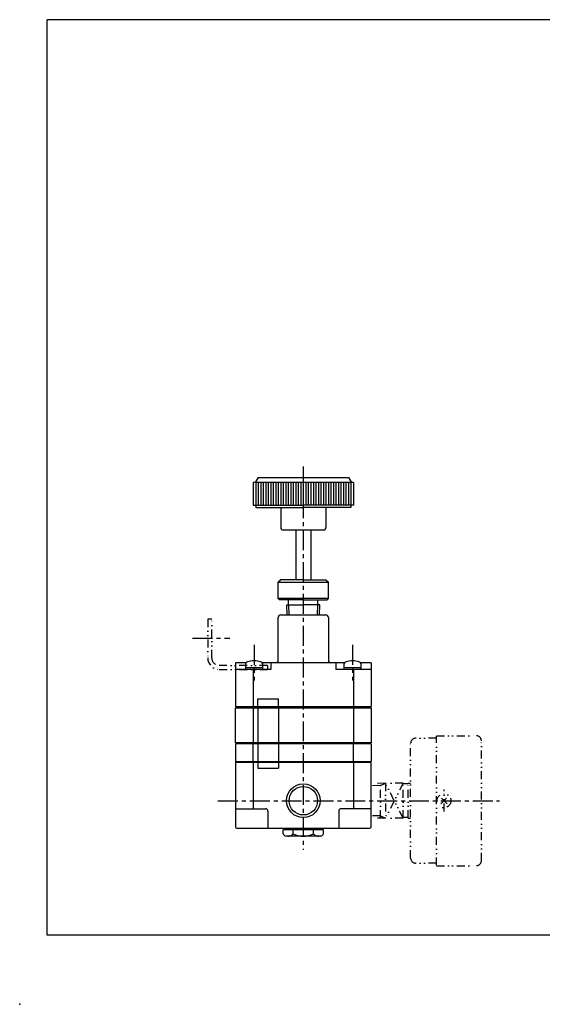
# Model space of a CAD drawing. Header units: millimetres. Extents: x -297 to 286, y -210 to 183.
# Tile 1 of 3: x -297 to -89, y -210 to 183. Entities that reach past the tile are written whole.
import ezdxf

# ---------------------------------------------------------------- set-up
doc = ezdxf.new("R2010")
doc.units = ezdxf.units.MM
doc.header["$LTSCALE"] = 0.25
doc.header["$PDSIZE"] = 1
doc.linetypes.add('CENTER', pattern=[50.8, 31.75, -6.35, 6.35, -6.35])
doc.linetypes.add('DIVIDE', pattern=[31.75, 12.7, -6.35, 0, -6.35, 0, -6.35])
doc.layers.add('ZUWAKU', color=7, linetype='Continuous')

# ---------------------------------------------------------------- blocks, each defined once
blk = doc.blocks.new('DC_GROUP_RR-8-2-BA_1')
at = {"color": 4, "linetype": 'DIVIDE', "lineweight": 25}
for p, q in [((-129.04, -130.07), (-126.56, -127.6)), ((-126.56, -130.07), (-129.04, -127.6))]:
    blk.add_line(p, q, dxfattribs=at)
blk.add_circle((-127.8, -128.84), 2.75, dxfattribs=at)

msp = doc.modelspace()

# ---------------------------------------------------------------- linework, layer by layer
at = {"color": 4, "linetype": 'CENTER', "lineweight": 25}
for p, q in [((-183.9, 4.4), (-183.9, -148.38)), ((-228.03, -63.98), (-213.2, -63.98)), ((-203.52, -66.74), (-203.52, -80.98)), ((-164.28, -66.74), (-164.28, -80.98)), ((-217.93, -128.84), (-105.7, -128.84))]:
    msp.add_line(p, q, dxfattribs=at)
at = {"color": 4, "linetype": 'Continuous', "lineweight": 25}
for p, q in [((-201.9, 0.01), (-203.05, -1.99)), ((-201.9, 0.01), (-165.9, 0.01)), ((-165.9, 0.01), (-164.75, -1.99)), ((-163.9, -1.99), (-203.9, -1.99)), ((-203.9, -1.99), (-203.9, -10.99)), ((-202.9, -1.99), (-202.9, -10.99)), ((-201.9, -1.99), (-201.9, -10.99)), ((-200.9, -1.99), (-200.9, -10.99)), ((-199.9, -1.99), (-199.9, -10.99)), ((-198.9, -1.99), (-198.9, -10.99)), ((-197.9, -1.99), (-197.9, -10.99)), ((-196.9, -1.99), (-196.9, -10.99)), ((-195.9, -1.99), (-195.9, -10.99)), ((-194.9, -1.99), (-194.9, -10.99)), ((-193.9, -1.99), (-193.9, -10.99)), ((-192.9, -1.99), (-192.9, -10.99)), ((-191.9, -1.99), (-191.9, -10.99)), ((-190.9, -1.99), (-190.9, -10.99)), ((-189.9, -1.99), (-189.9, -10.99)), ((-188.9, -1.99), (-188.9, -10.99)), ((-187.9, -1.99), (-187.9, -10.99)), ((-186.9, -1.99), (-186.9, -10.99)), ((-185.9, -1.99), (-185.9, -10.99)), ((-184.9, -1.99), (-184.9, -10.99)), ((-183.9, -1.99), (-183.9, -10.99)), ((-182.9, -1.99), (-182.9, -10.99)), ((-181.9, -1.99), (-181.9, -10.99)), ((-180.9, -1.99), (-180.9, -10.99)), ((-179.9, -1.99), (-179.9, -10.99)), ((-178.9, -1.99), (-178.9, -10.99)), ((-177.9, -1.99), (-177.9, -10.99)), ((-176.9, -1.99), (-176.9, -10.99)), ((-175.9, -1.99), (-175.9, -10.99)), ((-174.9, -1.99), (-174.9, -10.99)), ((-173.9, -1.99), (-173.9, -10.99)), ((-172.9, -1.99), (-172.9, -10.99)), ((-171.9, -1.99), (-171.9, -10.99)), ((-170.9, -1.99), (-170.9, -10.99)), ((-169.9, -1.99), (-169.9, -10.99)), ((-168.9, -1.99), (-168.9, -10.99)), ((-167.9, -1.99), (-167.9, -10.99)), ((-166.9, -1.99), (-166.9, -10.99)), ((-165.9, -1.99), (-165.9, -10.99)), ((-164.9, -1.99), (-164.9, -10.99)), ((-163.9, -1.99), (-163.9, -10.99)), ((-203.9, -10.99), (-183.9, -10.99)), ((-202.9, -10.99), (-202.9, -11.99)), ((-163.9, -10.99), (-183.9, -10.99)), ((-164.9, -10.99), (-164.9, -11.99)), ((-202.9, -11.99), (-183.9, -11.99)), ((-192.9, -11.99), (-192.9, -19.99)), ((-164.9, -11.99), (-183.9, -11.99)), ((-174.9, -11.99), (-174.9, -19.99)), ((-175.9, -20.99), (-191.9, -20.99)), ((-186.9, -20.99), (-186.9, -40.75)), ((-180.9, -20.99), (-180.9, -40.75)), ((-192.9, -40.75), (-193.9, -41.75)), ((-193.9, -48.25), (-193.9, -41.75)), ((-193.9, -41.75), (-173.9, -41.75)), ((-183.9, -40.75), (-192.9, -40.75)), ((-183.9, -40.75), (-174.9, -40.75)), ((-174.9, -40.75), (-173.9, -41.75)), ((-173.9, -48.25), (-173.9, -41.75)), ((-193.4, -48.75), (-193.9, -48.25)), ((-173.9, -48.25), (-193.9, -48.25)), ((-183.9, -48.75), (-193.4, -48.75)), ((-190.5, -50.75), (-183.9, -50.75)), ((-190.37, -54.7), (-190.5, -50.75)), ((-189.75, -50.75), (-189.75, -48.75)), ((-189.75, -50.75), (-189.62, -54.78)), ((-183.9, -48.75), (-174.4, -48.75)), ((-177.3, -50.75), (-183.9, -50.75)), ((-178.18, -54.78), (-178.05, -50.75)), ((-178.05, -50.75), (-178.05, -48.75)), ((-177.43, -54.78), (-177.3, -50.75)), ((-174.4, -48.75), (-173.9, -48.25)), ((-192.9, -54.78), (-174.9, -54.78)), ((-193.9, -72.88), (-193.9, -55.78)), ((-173.9, -55.78), (-173.9, -72.88)), ((-206.73, -73.88), (-210.9, -73.88)), ((-210.9, -73.88), (-210.9, -91.28)), ((-167.49, -73.88), (-200.31, -73.88)), ((-196.9, -73.88), (-196.9, -76.48)), ((-170.9, -73.88), (-170.9, -76.48)), ((-156.9, -73.88), (-161.07, -73.88)), ((-156.9, -73.88), (-156.9, -91.28)), ((-196.9, -76.48), (-210.9, -76.48)), ((-207.02, -74.7), (-207.02, -75.68)), ((-207.02, -75.68), (-200.02, -75.68)), ((-206.82, -76.48), (-206.82, -75.68)), ((-203.9, -76.48), (-203.9, -91.28)), ((-203.63, -75.68), (-203.41, -76.48)), ((-200.22, -75.68), (-200.22, -76.48)), ((-200.02, -75.68), (-200.02, -74.7)), ((-156.9, -76.48), (-170.9, -76.48)), ((-167.78, -74.7), (-167.78, -75.68)), ((-167.78, -75.68), (-160.78, -75.68)), ((-167.58, -76.48), (-167.58, -75.68)), ((-164.39, -75.68), (-164.17, -76.48)), ((-163.9, -76.48), (-163.9, -91.28)), ((-160.98, -75.68), (-160.98, -76.48)), ((-160.78, -75.68), (-160.78, -74.7)), ((-202.06, -91.28), (-202.06, -88.28)), ((-202.06, -88.28), (-193.74, -88.28)), ((-193.74, -91.28), (-193.74, -88.28)), ((-210.9, -91.28), (-156.9, -91.28)), ((-210.9, -105.78), (-210.9, -91.78)), ((-210.9, -91.78), (-156.9, -91.78)), ((-203.9, -91.78), (-203.9, -105.78)), ((-202.06, -91.78), (-202.06, -105.78)), ((-193.74, -91.78), (-193.74, -105.78)), ((-163.9, -91.78), (-163.9, -105.78)), ((-156.9, -91.78), (-156.9, -105.78)), ((-156.9, -105.78), (-210.9, -105.78)), ((-210.4, -105.78), (-210.4, -106.16)), ((-157.4, -105.78), (-157.4, -106.16)), ((-210.9, -106.16), (-210.9, -113.26)), ((-156.9, -106.16), (-210.9, -106.16)), ((-203.9, -113.26), (-203.9, -106.16)), ((-202.06, -106.16), (-202.06, -113.26)), ((-193.74, -106.16), (-193.74, -113.26)), ((-163.9, -113.26), (-163.9, -106.16)), ((-156.9, -106.16), (-156.9, -113.26)), ((-210.9, -113.26), (-156.9, -113.26)), ((-210.9, -113.64), (-210.9, -139.34)), ((-156.9, -113.64), (-210.9, -113.64)), ((-210.4, -113.26), (-210.4, -113.64)), ((-203.9, -113.64), (-203.9, -132.04)), ((-202.06, -113.64), (-202.06, -115.86)), ((-193.74, -113.64), (-193.74, -115.86)), ((-163.9, -113.64), (-163.9, -132.04)), ((-157.4, -113.26), (-157.4, -113.64)), ((-156.9, -139.34), (-156.9, -113.64)), ((-202.06, -115.86), (-193.74, -115.86)), ((-210.9, -132.04), (-199.02, -132.04)), ((-198.02, -133.04), (-198.02, -139.84)), ((-169.78, -133.04), (-169.78, -139.84)), ((-156.9, -132.04), (-168.78, -132.04)), ((-210.4, -139.84), (-157.4, -139.84)), ((-175.82, -140.49), (-191.98, -140.49)), ((-191.98, -141.99), (-191.98, -140.49)), ((-188.8, -140.49), (-188.15, -139.84)), ((-187.94, -141.99), (-187.94, -140.49)), ((-179.86, -141.99), (-179.86, -140.49)), ((-179, -140.49), (-179.65, -139.84)), ((-175.82, -141.99), (-175.82, -140.49)), ((-176.9, -142.99), (-190.9, -142.99))]:
    msp.add_line(p, q, dxfattribs=at)
at = {"color": 4, "linetype": 'DIVIDE', "lineweight": 25}
for p, q in [((-222.02, -56.48), (-222.02, -71.88)), ((-220.42, -56.48), (-222.02, -56.48)), ((-220.42, -71.88), (-220.42, -56.48)), ((-198.14, -74.88), (-217.42, -74.88)), ((-217.42, -76.48), (-198.14, -76.48)), ((-198.14, -74.88), (-198.14, -76.48)), ((-141.1, -151.74), (-141.1, -105.94)), ((-130.8, -103.94), (-139.1, -103.94)), ((-130.8, -102.94), (-115, -102.94)), ((-130.8, -154.59), (-130.8, -103.09)), ((-112.9, -152.74), (-112.9, -104.94)), ((-151.1, -121.84), (-156.9, -122.01)), ((-153.16, -122.76), (-156.9, -122.87)), ((-153.16, -122.76), (-151.1, -121.84)), ((-153.16, -135.77), (-153.16, -121.9)), ((-151.1, -121.84), (-151.1, -135.84)), ((-144.1, -121.84), (-151.1, -121.84)), ((-144.1, -135.84), (-151.1, -121.84)), ((-144.1, -121.84), (-151.1, -135.84)), ((-142.1, -122.14), (-144.25, -122.14)), ((-144.1, -135.84), (-144.1, -121.84)), ((-142.1, -135.84), (-142.1, -121.84)), ((-142.1, -121.84), (-141.1, -121.84)), ((-127.8, -133.11), (-127.8, -124.39)), ((-153.16, -134.92), (-156.9, -134.8)), ((-151.1, -135.84), (-156.9, -135.66)), ((-153.16, -134.92), (-151.1, -135.84)), ((-144.1, -135.84), (-151.1, -135.84)), ((-142.1, -135.54), (-144.25, -135.54)), ((-142.1, -135.84), (-141.1, -135.84)), ((-130.8, -153.74), (-139.1, -153.74)), ((-130.8, -154.74), (-115, -154.74))]:
    msp.add_line(p, q, dxfattribs=at)
at = {"color": 4, "linetype": 'Continuous', "lineweight": 25}
for radius in [6.72, 5.69]:
    msp.add_circle((-183.9, -128.84), radius, dxfattribs=at)
for centre, radius, start, end in [((-191.9, -19.99), 1, 180, 270), ((-175.9, -19.99), 1, 270, 360), ((-192.9, -55.78), 1, 90, 180), ((-174.9, -55.78), 1, 360, 90), ((-205.72, -74.7), 1.3, 106.6015, 180), ((-203.52, -82.08), 9, 73.3985, 106.6015), ((-201.32, -74.7), 1.3, 0, 73.3985), ((-194.9, -72.88), 1, 270, 360), ((-172.9, -72.88), 1, 180, 270), ((-166.48, -74.7), 1.3, 106.6015, 180), ((-164.28, -82.08), 9, 73.3985, 106.6015), ((-162.08, -74.7), 1.3, 0, 73.3985), ((-199.02, -133.04), 1, 0, 90), ((-168.78, -133.04), 1, 90, 180), ((-210.4, -139.34), 0.5, 180, 270), ((-157.4, -139.34), 0.5, 270, 0), ((-189.82, -140.73), 2.5, 210.1623, 244.3963), ((-190.12, -140.12), 2.87, 270, 319.4754), ((-183.9, -134.32), 8.67, 242.2042, 297.7958), ((-177.68, -140.12), 2.87, 220.5246, 270), ((-177.98, -140.73), 2.5, 295.6037, 329.8377)]:
    msp.add_arc(centre, radius, start, end, dxfattribs=at)
at = {"color": 4, "linetype": 'DIVIDE', "lineweight": 25}
for centre, radius, start, end in [((-217.42, -71.88), 4.6, 180, 270), ((-217.42, -71.88), 3, 180, 270), ((-139.1, -105.94), 2, 90, 180), ((-114.9, -104.94), 2, 0, 90), ((-139.1, -151.74), 2, 180, 270), ((-114.9, -152.74), 2, 270, 0)]:
    msp.add_arc(centre, radius, start, end, dxfattribs=at)
at = {"color": 5, "linetype": 'Continuous'}
msp.add_point((-297, -210), dxfattribs=at)
at = {"layer": 'ZUWAKU', "color": 5, "linetype": 'Continuous', "lineweight": 25}
for p, q in [((280, 182.5), (-286, 182.5)), ((-286, -182.5), (-286, 182.5)), ((286, -182.5), (-286, -182.5))]:
    msp.add_line(p, q, dxfattribs=at)

# ---------------------------------------------------------------- block references
at = {"linetype": 'Continuous'}
msp.add_blockref('DC_GROUP_RR-8-2-BA_1', (0, 0), dxfattribs=at)

doc.saveas('drawing.dxf')
